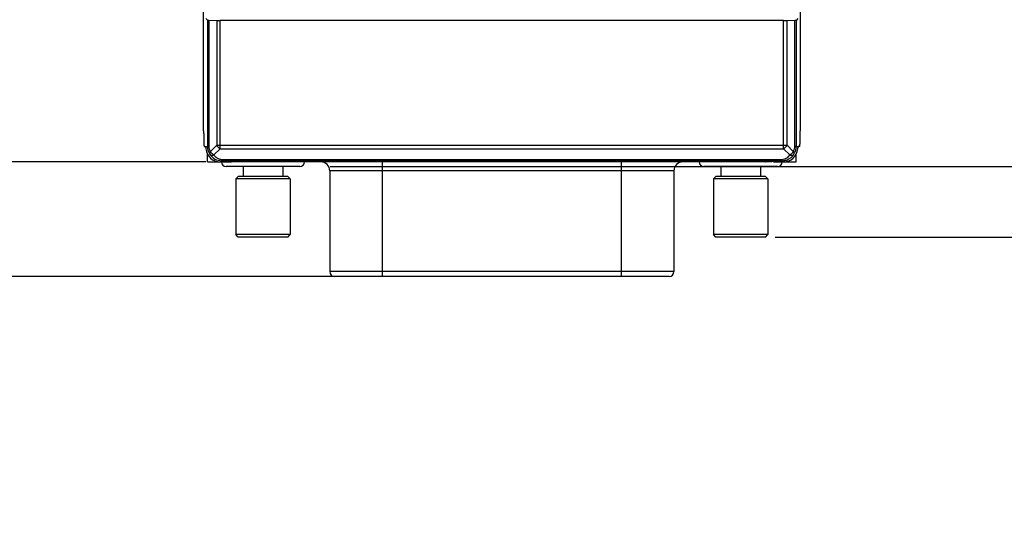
# Model space of a CAD drawing. Header units: inches. Extents: x 0 to 22, y 0 to 17.
# Tile 29 of 36: x 10.9 to 12.9, y 10.7 to 11.8. Entities that reach past the tile are written whole.
import ezdxf

# ---------------------------------------------------------------- set-up
doc = ezdxf.new("R2010")
doc.units = ezdxf.units.IN
doc.header["$LTSCALE"] = 1.21
doc.header["$MEASUREMENT"] = 0
doc.layers.get('0').update_dxf_attribs({"linetype": 'CONTINUOUS'})
doc.layers.add('02___PRT_ALL_AXES', color=7, linetype='CONTINUOUS')
doc.layers.add('DIMENSIONS', color=7, linetype='CONTINUOUS')
doc.styles.get("Standard").update_dxf_attribs({"font": 'txt', "width": 0.8})
doc.dimstyles.new('DIMSTYLE_1', dxfattribs={"dimtxt": 0.125, "dimasz": 0.18, "dimexe": 0.125, "dimexo": 0.0625, "dimgap": 0.0625, "dimtad": 0, "dimtih": 1, "dimtoh": 1, "dimzin": 4, "dimdsep": 46, "dimtxsty": 'STANDARD', "dimblk": '_FILLED', "dimblk1": '_FILLED', "dimblk2": '_FILLED', "dimcen": 0.09, "dimadec": 0, "dimazin": 0, "dimtp": 0.001, "dimtm": 0.001, "dimtfac": 1, "dimtofl": 0, "dimtmove": 0, "dimatfit": 3, "dimldrblk": '_FILLED', "dimfxl": 1, "dimtolj": 1, "dimtzin": 4, "dimarcsym": 0})

# ---------------------------------------------------------------- blocks, each defined once
blk = doc.blocks.new('_FILLED')
at = {"color": 0, "linetype": 'BYBLOCK'}
blk.add_solid([(0, 0), (-1, 0.174), (-1, -0.174)], dxfattribs=at)
blk = doc.blocks.new('*D7')
at = {"layer": 'DIMENSIONS', "color": 2, "linetype": 'CONTINUOUS'}
for p, q in [((13.242, 11.456), (13.242, 11.816)), ((11.5241, 11.456), (13.367, 11.456)), ((12.4406, 11.3108), (13.367, 11.3108)), ((13.242, 11.3108), (13.242, 10.9049)), ((13.242, 10.9049), (13.3595, 10.9049))]:
    blk.add_line(p, q, dxfattribs=at)
at = {"layer": 'DIMENSIONS', "color": 2, "linetype": 'CONTINUOUS', "xscale": 0.18, "yscale": 0.18, "zscale": 0.18}
for p, rotation in [((13.242, 11.456), 270), ((13.242, 11.3108), 90)]:
    blk.add_blockref('_FILLED', p, dxfattribs=dict(at, rotation=rotation))
at = {"layer": 'DIMENSIONS', "color": 2, "linetype": 'CONTINUOUS', "insert": (13.422, 10.9674), "char_height": 0.125, "width": 0.925, "attachment_point": 1, "line_spacing_factor": 0.9}
blk.add_mtext('.15{\\Ftxt.shx;\\W1.000000;\\H0.125000; }[3.7]', dxfattribs=at)
blk = doc.blocks.new('*D8')
at = {"layer": 'DIMENSIONS', "color": 2, "linetype": 'CONTINUOUS'}
for p, q in [((9.7624, 11.4658), (9.7624, 11.8258)), ((11.268, 11.4658), (9.6374, 11.4658)), ((11.5691, 11.2296), (9.6374, 11.2296)), ((9.7624, 11.2296), (9.7624, 10.8408)), ((9.7624, 10.8408), (9.6449, 10.8408))]:
    blk.add_line(p, q, dxfattribs=at)
at = {"layer": 'DIMENSIONS', "color": 2, "linetype": 'CONTINUOUS', "xscale": 0.18, "yscale": 0.18, "zscale": 0.18}
for p, rotation in [((9.7624, 11.4658), 270), ((9.7624, 11.2296), 90)]:
    blk.add_blockref('_FILLED', p, dxfattribs=dict(at, rotation=rotation))
at = {"layer": 'DIMENSIONS', "color": 2, "linetype": 'CONTINUOUS', "insert": (9.5824, 10.9033), "char_height": 0.125, "width": 0.725, "attachment_point": 3, "line_spacing_factor": 0.9}
blk.add_mtext('.24{\\Ftxt.shx;\\W1.000000;\\H0.125000; }[6]', dxfattribs=at)
blk = doc.blocks.new('*D10')
at = {"layer": 'DIMENSIONS', "color": 2, "linetype": 'CONTINUOUS'}
for p, q in [((12.2345, 12.3169), (10.3874, 12.3169)), ((10.5124, 12.3169), (10.5124, 12.0164)), ((10.5124, 11.4658), (10.5124, 11.7664)), ((11.268, 11.4658), (10.3874, 11.4658))]:
    blk.add_line(p, q, dxfattribs=at)
at = {"layer": 'DIMENSIONS', "color": 2, "linetype": 'CONTINUOUS', "xscale": 0.18, "yscale": 0.18, "zscale": 0.18}
for p, rotation in [((10.5124, 12.3169), 90), ((10.5124, 11.4658), 270)]:
    blk.add_blockref('_FILLED', p, dxfattribs=dict(at, rotation=rotation))
at = {"layer": 'DIMENSIONS', "color": 2, "linetype": 'CONTINUOUS', "insert": (10.5124, 11.9539), "char_height": 0.125, "width": 1.025, "attachment_point": 2, "line_spacing_factor": 0.9}
blk.add_mtext('.85{\\Ftxt.shx;\\W1.000000;\\H0.125000; }[21.6]', dxfattribs=at)

msp = doc.modelspace()

# ---------------------------------------------------------------- linework, layer by layer
at = {"color": 7, "linetype": 'CONTINUOUS'}
for p, q in [((11.2635, 11.5295), (11.2635, 11.899)), ((12.492, 11.899), (12.492, 11.5295)), ((11.2713, 11.758), (11.2681, 11.7612)), ((12.4873, 11.7612), (12.4842, 11.758)), ((11.2713, 11.758), (11.2713, 11.4981)), ((11.2742, 11.7579), (11.2905, 11.7574)), ((11.2742, 11.7579), (11.2742, 11.4981)), ((11.2905, 11.7574), (11.2905, 11.5)), ((12.4578, 11.7573), (11.2976, 11.7573)), ((11.2976, 11.4929), (11.2976, 11.7573)), ((12.4578, 11.4929), (12.4578, 11.7573)), ((12.4649, 11.7574), (12.4812, 11.7579)), ((12.4649, 11.5), (12.4649, 11.7574)), ((12.4812, 11.4981), (12.4812, 11.7579)), ((12.4842, 11.4981), (12.4842, 11.758)), ((11.2635, 11.5295), (11.2642, 11.5295)), ((11.2643, 11.5245), (11.2643, 11.5023)), ((12.4911, 11.5245), (12.4911, 11.5023)), ((12.492, 11.5295), (12.4912, 11.5295)), ((11.2645, 11.4973), (11.2678, 11.4973)), ((11.2678, 11.4958), (11.2713, 11.4981)), ((11.2742, 11.4981), (11.2713, 11.4981)), ((11.2905, 11.5), (11.2776, 11.4871)), ((11.2905, 11.5), (12.4649, 11.5)), ((12.4649, 11.5), (12.4778, 11.4871)), ((12.4812, 11.4981), (12.4842, 11.4981)), ((12.4842, 11.4981), (12.4876, 11.4958)), ((12.4873, 11.4923), (12.4876, 11.4958)), ((12.491, 11.4973), (12.4877, 11.4973)), ((11.2714, 11.4658), (11.2714, 11.4818)), ((11.2976, 11.4929), (11.2847, 11.48)), ((11.2976, 11.4929), (12.4578, 11.4929)), ((12.4578, 11.4929), (12.4707, 11.48)), ((12.484, 11.4658), (12.484, 11.4818)), ((11.2714, 11.4658), (11.3159, 11.4658)), ((11.2979, 11.4658), (11.3011, 11.468)), ((11.3011, 11.4709), (12.4543, 11.4709)), ((11.3011, 11.4709), (11.3011, 11.468)), ((11.3011, 11.468), (12.4543, 11.468)), ((11.4616, 11.456), (11.31, 11.456)), ((11.3209, 11.4659), (11.3209, 11.4665)), ((12.4338, 11.4658), (11.3209, 11.4658)), ((11.3224, 11.4666), (11.352, 11.4671)), ((11.3305, 11.4658), (11.3305, 11.4667)), ((11.3351, 11.4665), (11.3334, 11.4668)), ((11.3351, 11.4665), (11.3339, 11.4668)), ((11.3351, 11.4665), (11.3347, 11.466)), ((12.4207, 11.466), (11.3347, 11.466)), ((11.3618, 11.4669), (11.3351, 11.4665)), ((11.3555, 11.4671), (12.3999, 11.4671)), ((11.3618, 11.4669), (11.3608, 11.4671)), ((11.3618, 11.4669), (11.3618, 11.4671)), ((12.3936, 11.4669), (11.3618, 11.4669)), ((11.6316, 11.4658), (11.6316, 11.2296)), ((12.1238, 11.2296), (12.1238, 11.4658)), ((12.4454, 11.456), (12.2938, 11.456)), ((12.3936, 11.4669), (12.3936, 11.4671)), ((12.3936, 11.4669), (12.3946, 11.4671)), ((12.4203, 11.4665), (12.3936, 11.4669)), ((12.4034, 11.4671), (12.4331, 11.4666)), ((12.4203, 11.4665), (12.4215, 11.4668)), ((12.4203, 11.4665), (12.4203, 11.4665)), ((12.4207, 11.466), (12.4203, 11.4665)), ((12.4249, 11.4658), (12.4249, 11.4667)), ((12.4345, 11.4665), (12.4345, 11.4659)), ((12.4395, 11.4658), (12.484, 11.4658)), ((12.4543, 11.4709), (12.4543, 11.468)), ((12.4543, 11.468), (12.4575, 11.4658)), ((11.3298, 11.4308), (11.3348, 11.4358)), ((11.4368, 11.4358), (11.3348, 11.4358)), ((11.4418, 11.4308), (11.4368, 11.4358)), ((12.2321, 11.4473), (11.5233, 11.4473)), ((12.3136, 11.4308), (12.3186, 11.4358)), ((12.4206, 11.4358), (12.3186, 11.4358)), ((12.4256, 11.4308), (12.4206, 11.4358)), ((11.4418, 11.4308), (11.3298, 11.4308)), ((11.3298, 11.4308), (11.3298, 11.3158)), ((11.4418, 11.4308), (11.4418, 11.3158)), ((12.4256, 11.4308), (12.3136, 11.4308)), ((12.3136, 11.4308), (12.3136, 11.3158)), ((12.4256, 11.4308), (12.4256, 11.3158)), ((11.4418, 11.3158), (11.3298, 11.3158)), ((11.3348, 11.3108), (11.3298, 11.3158)), ((11.4368, 11.3108), (11.4418, 11.3158)), ((12.4256, 11.3158), (12.3136, 11.3158)), ((12.3186, 11.3108), (12.3136, 11.3158)), ((12.4206, 11.3108), (12.4256, 11.3158)), ((11.4368, 11.3108), (11.3348, 11.3108)), ((12.4206, 11.3108), (12.3186, 11.3108)), ((12.2321, 11.2395), (11.5233, 11.2395)), ((12.2223, 11.2296), (11.5337, 11.2296))]:
    msp.add_line(p, q, dxfattribs=at)
for centre, radius, start, end in [((11.3108, 11.4969), 0.043, 181.4362, 182.7992), ((11.3006, 11.4981), 0.0293, 179.9951, 214.3122), ((12.4619, 11.4981), 0.0193, 325.3195, 0.0301), ((12.4548, 11.4981), 0.0293, 325.6874, 0.0072), ((11.3044, 11.4966), 0.0366, 182.8187, 186.6676), ((11.3011, 11.4973), 0.0293, 212.5289, 270.0582), ((11.31, 11.4658), 0.00984, 180, 270), ((11.4616, 11.4658), 0.00984, 270, 360), ((11.5048, 11.4473), 0.0185, 0, 90), ((12.2506, 11.4473), 0.0185, 90, 180), ((12.2938, 11.4658), 0.00984, 180, 270), ((12.4203, 11.4715), 0.00503, 270.4817, 290.9926), ((12.4454, 11.4658), 0.00984, 270, 360), ((11.5331, 11.2395), 0.00984, 180, 270), ((12.2223, 11.2395), 0.00984, 270, 360)]:
    msp.add_arc(centre, radius, start, end, dxfattribs=at)
for centre, major_axis, ratio, start_param, end_param in [((11.2813, 11.758), (0.01, 0), 0.026186, -3.115413, -2.356194), ((11.2976, 11.7576), (0.01, 0), 0.026186, -2.356194, -1.570796), ((12.4578, 11.7576), (0.01, 0), 0.026186, -1.570796, -0.785398), ((12.4742, 11.758), (0.01, 0), 0.026186, -0.785398, -0.02618), ((11.2642, 11.5245), (0, 0.005), 0.026186, -1.570796, 0), ((12.4912, 11.5245), (0, 0.005), 0.026186, 0, 1.570796), ((11.2645, 11.5023), (0, 0.005), 0.026186, 1.570796, 3.141593), ((11.2678, 11.4923), (0, 0.005), 0.026186, -0.803668, 0), ((12.4877, 11.4923), (0, 0.005), 0.026186, 0, 0.803668), ((12.491, 11.5023), (0, 0.005), 0.026186, -3.141593, -1.570796), ((11.2979, 11.4958), (0.025, 0.0166), 0.999505, 2.670621, 4.124217), ((12.4575, 11.4958), (0.025, -0.0166), 0.999505, -0.982624, 0.470972), ((11.3159, 11.4659), (0.005, 0), 0.017454, -1.570949, -0.000381), ((11.3259, 11.4665), (0.005, 0), 0.017452, 2.356067, 3.141212), ((11.3555, 11.4671), (0.005, 0), 0.017452, 1.570796, 2.356068), ((12.3999, 11.4671), (0.005, 0), 0.017452, 0.785524, 1.570796), ((12.4295, 11.4665), (0.005, 0), 0.017452, 0.000381, 0.785525), ((12.4395, 11.4659), (0.005, 0), 0.017454, -2.094135, -1.570644)]:
    msp.add_ellipse(centre, major_axis=major_axis, ratio=ratio, start_param=start_param, end_param=end_param, dxfattribs=at)
for points, knots in [([(11.2742, 11.4981), (11.2742, 11.4961), (11.2747, 11.4931), (11.2761, 11.4894), (11.2771, 11.4878), (11.2776, 11.4871)], [0, 0, 0, 0, 0.518241, 0.764971, 1, 1, 1, 1]), ([(11.2905, 11.5), (11.2909, 11.4992), (11.2918, 11.4978), (11.2935, 11.4958), (11.2954, 11.4942), (11.2969, 11.4933), (11.2976, 11.4929)], [0, 0, 0, 0, 0.244185, 0.500001, 0.755816, 1, 1, 1, 1]), ([(12.4578, 11.4929), (12.4586, 11.4933), (12.46, 11.4942), (12.4619, 11.4958), (12.4636, 11.4978), (12.4645, 11.4992), (12.4649, 11.5)], [0, 0, 0, 0, 0.244184, 0.5, 0.755816, 1, 1, 1, 1]), ([(11.2776, 11.4871), (11.2774, 11.4868), (11.2772, 11.4864), (11.2769, 11.4859), (11.2765, 11.4853), (11.2762, 11.4844), (11.276, 11.4833), (11.276, 11.4824), (11.2762, 11.4818), (11.2764, 11.4815)], [0, 0, 0, 0, 0.159445, 0.236079, 0.310316, 0.515962, 0.696126, 0.856434, 1, 1, 1, 1]), ([(11.2764, 11.4815), (11.2765, 11.4813), (11.277, 11.4808), (11.2778, 11.4802), (11.2787, 11.4798), (11.2801, 11.4794), (11.2822, 11.4794), (11.2838, 11.4797), (11.2847, 11.48)], [0, 0, 0, 0, 0.103313, 0.210612, 0.323671, 0.443856, 0.707686, 1, 1, 1, 1]), ([(11.2847, 11.48), (11.2839, 11.4804), (11.2825, 11.4813), (11.2806, 11.4829), (11.2789, 11.4849), (11.278, 11.4863), (11.2776, 11.4871)], [0, 0, 0, 0, 0.244182, 0.499996, 0.755815, 1, 1, 1, 1]), ([(11.2847, 11.48), (11.2851, 11.4794), (11.2859, 11.4782), (11.2879, 11.476), (11.2911, 11.4735), (11.2949, 11.4718), (11.2984, 11.471), (11.3002, 11.4709), (11.3011, 11.4709)], [0, 0, 0, 0, 0.109121, 0.221968, 0.461172, 0.721781, 0.859593, 1, 1, 1, 1]), ([(12.4543, 11.468), (12.4569, 11.468), (12.462, 11.4687), (12.469, 11.4715), (12.4748, 11.4759), (12.4778, 11.4796), (12.479, 11.4815)], [0, 0, 0, 0, 0.26337, 0.519503, 0.764985, 1, 1, 1, 1]), ([(12.4543, 11.4709), (12.4561, 11.4709), (12.4588, 11.4713), (12.4621, 11.4725), (12.465, 11.474), (12.4681, 11.4764), (12.4699, 11.4788), (12.4707, 11.48)], [0, 0, 0, 0, 0.277974, 0.411421, 0.539402, 0.778642, 1, 1, 1, 1]), ([(12.4778, 11.4871), (12.4774, 11.4863), (12.4765, 11.4849), (12.4749, 11.4829), (12.4729, 11.4813), (12.4715, 11.4804), (12.4707, 11.48)], [0, 0, 0, 0, 0.24418, 0.499993, 0.755814, 1, 1, 1, 1]), ([(12.4707, 11.48), (12.4716, 11.4797), (12.4728, 11.4795), (12.4745, 11.4794), (12.4757, 11.4795), (12.4767, 11.4798), (12.4779, 11.4804), (12.4787, 11.481), (12.479, 11.4815)], [0, 0, 0, 0, 0.292197, 0.429015, 0.557129, 0.677256, 0.791041, 1, 1, 1, 1]), ([(12.479, 11.4815), (12.4791, 11.4817), (12.4793, 11.4821), (12.4794, 11.4827), (12.4794, 11.4833), (12.4793, 11.4843), (12.4788, 11.4856), (12.4782, 11.4866), (12.4778, 11.4871)], [0, 0, 0, 0, 0.095635, 0.196263, 0.30449, 0.422227, 0.689833, 1, 1, 1, 1]), ([(11.3347, 11.466), (11.3343, 11.466), (11.3334, 11.4662), (11.3325, 11.4665), (11.3321, 11.4668)], [0, 0, 0, 0, 0.498454, 1, 1, 1, 1]), ([(12.4207, 11.466), (12.4211, 11.466), (12.422, 11.4662), (12.4229, 11.4665), (12.4233, 11.4668)], [0, 0, 0, 0, 0.498454, 1, 1, 1, 1])]:
    msp.add_open_spline(points, degree=3, knots=knots, dxfattribs=at)
at = {"layer": '02___PRT_ALL_AXES', "color": 7, "linetype": 'CONTINUOUS'}
for p, q in [((11.3448, 11.456), (11.3448, 11.4358)), ((11.4268, 11.456), (11.4268, 11.4358)), ((12.3286, 11.456), (12.3286, 11.4358)), ((12.4106, 11.456), (12.4106, 11.4358)), ((11.5233, 11.4473), (11.5233, 11.2395)), ((12.2321, 11.4473), (12.2321, 11.2395))]:
    msp.add_line(p, q, dxfattribs=at)

# ---------------------------------------------------------------- dimensions: what is measured, and where the dimension line sits
at = {"layer": 'DIMENSIONS', "color": 2, "linetype": 'CONTINUOUS'}
for base, p1, p2, angle, picture, middle in [((10.5124, 11.4658), (12.297, 12.3169), (11.3305, 11.4658), 270, '*D10', (10.5124, 11.8914)), ((9.7624, 11.4658), (11.6316, 11.2296), (11.3305, 11.4658), 90, '*D8', (9.2199, 10.8408)), ((13.242, 11.456), (12.3781, 11.3108), (11.4616, 11.456), 90, '*D7', (13.8845, 10.9049))]:
    dim = msp.add_linear_dim(base=base, p1=p1, p2=p2, angle=angle, dimstyle='DIMSTYLE_1', dxfattribs=at)
    dim.commit()
    dim.dimension.update_dxf_attribs({"geometry": picture, "text_midpoint": middle, "dimtype": 160})

doc.saveas('drawing.dxf')
